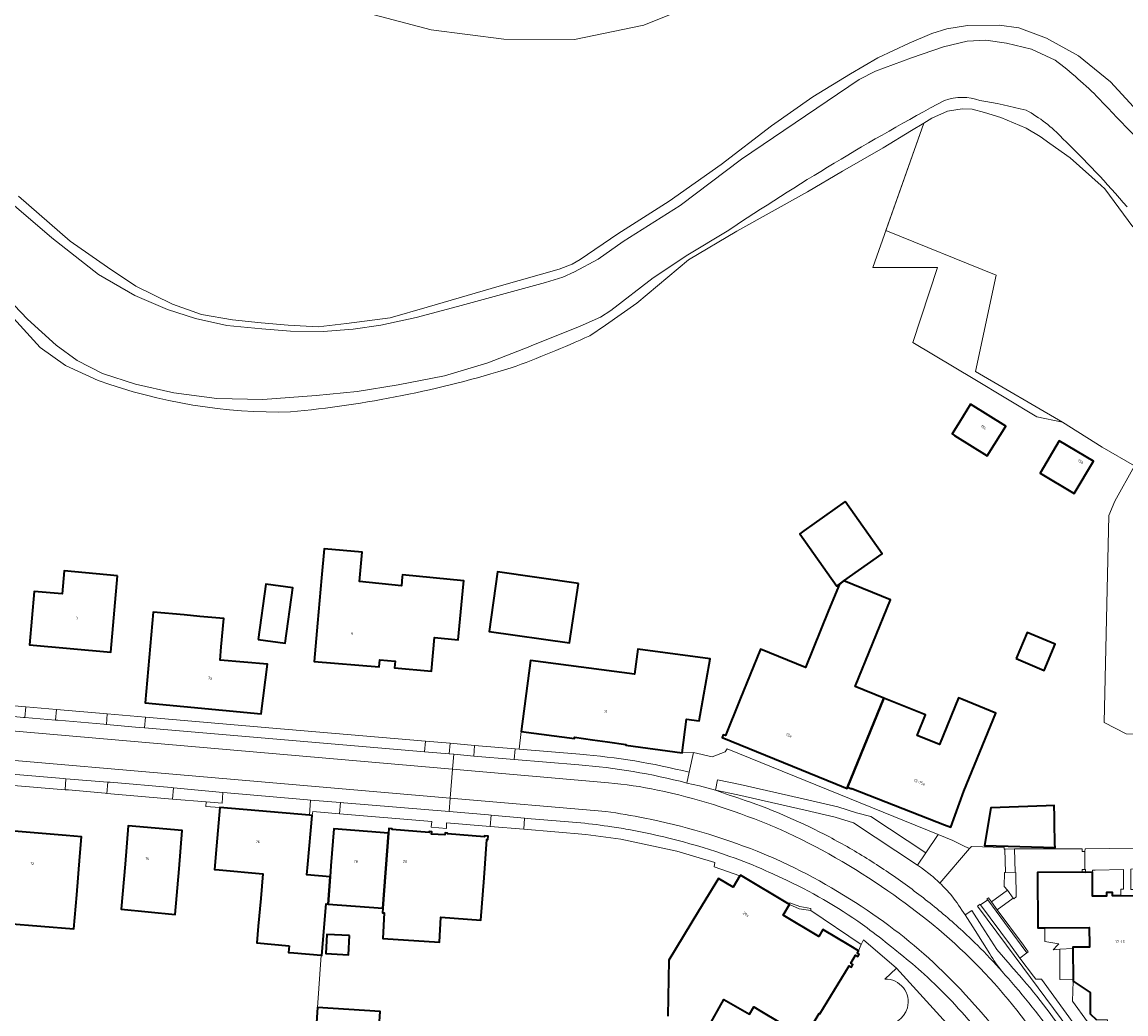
# Model space of a CAD drawing. Header units: metres. Extents: x 201541 to 204988, y 387833 to 394342.
# Tile 179 of 214: x 203431 to 203574, y 391991 to 392120. Entities that reach past the tile are written whole.
import ezdxf
from ezdxf.enums import TextEntityAlignment as Align

# ---------------------------------------------------------------- set-up
doc = ezdxf.new("R2010")
doc.units = ezdxf.units.M
for name, color, linetype, lineweight in [('B-WE-GR-BEPLANTING_CULTUUR_BODEMBEDEKKER-GV', 90, 'Continuous', 18), ('B-WE-GR-GRAS-GV', 60, 'Continuous', 13), ('B-WE-GR-GROENVOORZIENING-GV', 80, 'Continuous', 18), ('B-WE-IE-TERREINAFSCHEIDING_KUNSTMATIG_HEKWERK-G', 20, 'IE-TERREINAFSCHEIDING-KUNSTMATIG', 18), ('B-WE-IE-TERREINAFSCHEIDING_KUNSTMATIG_MUUR-G', 90, 'IE-TERREINAFSCHEIDING-KUNSTMATIG-DICHT', 18), ('B-WE-IE-TERREINAFSCHEIDING_KUNSTMATIG_MUUR-GV', 90, 'Continuous', 18), ('B-WE-OG-BEBOUWING-GV', 7, 'Continuous', 35), ('B-WE-OG-BEBOUWING-T18', 10, 'Continuous', 18), ('B-WE-OG-TERREIN_ERF-GV', 7, 'Continuous', 18), ('B-WE-OG-WATER-GV', 130, 'Continuous', 18), ('B-WE-OG-WATER_SLOOT-GV', 120, 'Continuous', 18), ('B-WE-VH-VERHARDING_ASFALT-GV', 252, 'Continuous', 18), ('B-WE-VH-VERHARDING_BETONSTRAATSTEEN-GV', 252, 'Continuous', 18), ('B-WE-VH-VERHARDING_OPEN-GV', 252, 'Continuous', 18), ('B-WE-VH-VERHARDING_STRAATBAKSTEEN-GV', 252, 'Continuous', 18), ('B-WE-VH-VERHARDING_TEGEL-GV', 252, 'Continuous', 18)]:
    doc.layers.add(name, color=color, linetype=linetype, lineweight=lineweight)
doc.styles.add('NLCS-ISO-M200-T18', font='NLCS-ISO.ttf', dxfattribs={"height": 0.36})
doc.linetypes.add('IE-TERREINAFSCHEIDING-KUNSTMATIG', pattern='A,4,[82,NLCS.SHX,S=0.75,R=90,X=0,Y=0],4,-2', length=10)
doc.linetypes.add('IE-TERREINAFSCHEIDING-KUNSTMATIG-DICHT', pattern='A,8,-1,[82,NLCS.SHX,S=0.75,R=90,X=0,Y=0],-1', length=10)

msp = doc.modelspace()

# ---------------------------------------------------------------- linework, layer by layer
at = {"layer": 'B-WE-GR-BEPLANTING_CULTUUR_BODEMBEDEKKER-GV'}
msp.add_lwpolyline([(203551.245, 391985.739), (203550.092, 391982.497), (203550.062, 391982.299), (203550.112, 391982.106), (203550.232, 391981.946), (203550.419, 391981.835), (203552.316, 391980.718), (203552.338, 391980.698), (203554.421, 391982.741), (203554.433, 391983.91), (203553.196, 391986.306), (203552.82, 391987.959), (203544.585, 391997.027), (203543.076, 391995.607)], dxfattribs=at)
for points in [[(203543.076, 391995.607, -0.5015456), (203545.993, 391991.871)], [(203545.993, 391991.871, -0.3942563), (203542.558, 391989.752)]]:
    msp.add_lwpolyline(points, format="xyb", dxfattribs=at)
at = {"layer": 'B-WE-GR-GRAS-GV'}
msp.add_lwpolyline([(203575.335, 392093.547), (203571.687, 392098.497), (203571.237, 392098.947), (203567.201, 392102.543), (203564.533, 392104.431), (203563.297, 392105.333), (203561.455, 392106.421), (203558.15, 392107.782), (203556.027, 392108.44), (203554.445, 392108.874), (203553.137, 392108.918), (203551.23, 392108.602), (203549.178, 392107.722), (203548.126, 392107.073), (203543.203, 392093.071), (203557.558, 392087.254), (203554.848, 392074.702), (203566.193, 392068.121), (203571.356, 392064.856), (203575.563, 392062.428), (203573.011, 392057.82), (203572.216, 392055.988), (203571.614, 392029.017), (203574.465, 392027.56)], dxfattribs=at)
at = {"layer": 'B-WE-GR-GROENVOORZIENING-GV'}
for points in [[(203519.782, 392123.114), (203511.672, 392119.816), (203502.674, 392117.939), (203493.471, 392117.984), (203483.999, 392119.218), (203476.568, 392121.164)], [(203430.271, 392097.534), (203436.997, 392091.692), (203441.858, 392088.304), (203445.558, 392085.853), (203450.304, 392083.504), (203454.116, 392082.13), (203458.128, 392081.461), (203461.856, 392081.068), (203465.371, 392080.754), (203469.302, 392080.535), (203472.975, 392080.95), (203478.671, 392081.725), (203483.496, 392083.09), (203492.836, 392085.834), (203500.655, 392088.055), (203502.375, 392088.708), (203503.403, 392089.311), (203508.298, 392092.657), (203514.997, 392096.917), (203521.754, 392101.674), (203528.327, 392106.695), (203533.706, 392110.493), (203538.608, 392113.492), (203542.17, 392115.55), (203546.237, 392117.471), (203549.191, 392118.712), (203551.126, 392119.346), (203553.828, 392119.784), (203557.948, 392119.814), (203560.491, 392119.467), (203564.109, 392118.116), (203568.26, 392115.842), (203572.455, 392112.425), (203576.415, 392108.111)]]:
    msp.add_lwpolyline(points, dxfattribs=at)
for points in [[(203562.411, 391995.969), (203560.64, 391998.329), (203559.41, 392000), (203555.531, 392005.271), (203555.48, 392005.354), (203555.117, 392005.093), (203558.903, 392000), (203562.005, 391995.828), (203571.002, 391983.692), (203572.86, 391983.705), (203572.825, 391983.9), (203572.829, 391985.096), (203572.83, 391985.174), (203572.444, 391985.212), (203571.148, 391985.02), (203563.451, 391995.6), (203562.713, 391995.608)], [(203572.735, 391988.354), (203572.061, 391988.35), (203572.05, 391990.305), (203570.599, 391990.319), (203569.794, 391991.088), (203569.778, 391993.857), (203567.582, 391995.353), (203567.5, 391992.727), (203571.419, 391987.36), (203572.673, 391987.582)]]:
    msp.add_lwpolyline(points, close=True, dxfattribs=at)
at = {"layer": 'B-WE-IE-TERREINAFSCHEIDING_KUNSTMATIG_HEKWERK-G'}
for points in [[(203554.77, 392073.658), (203546.718, 392078.51), (203549.933, 392088.28), (203541.516, 392088.274), (203548.126, 392107.073)], [(203554.77, 392073.658), (203562.828, 392068.802)], [(203571.356, 392064.856), (203566.193, 392068.121), (203562.828, 392068.802)], [(203573.011, 392057.82), (203575.563, 392062.428), (203571.356, 392064.856)], [(203592.705, 392026.741), (203574.465, 392027.56), (203571.614, 392029.017), (203572.216, 392055.988)]]:
    msp.add_lwpolyline(points, dxfattribs=at)
at = {"layer": 'B-WE-IE-TERREINAFSCHEIDING_KUNSTMATIG_MUUR-G'}
for points in [[(203554.069, 392012.612), (203554.335, 392012.848), (203558.586, 392012.727), (203558.584, 392012.512), (203558.691, 392012.526)], [(203569.115, 392012.206), (203569.162, 392012.556), (203594.602, 392012.909)], [(203558.691, 392012.526), (203559.923, 392012.571)], [(203559.923, 392012.571), (203568.346, 392012.55)], [(203568.346, 392012.55), (203568.747, 392012.55), (203568.753, 392012.205), (203569.115, 392012.206)], [(203569.096, 392009.855), (203568.742, 392009.853), (203568.752, 392009.509)], [(203569.194, 392009.503), (203569.167, 392009.855), (203569.096, 392009.855)], [(203558.782, 392009.466), (203558.637, 392009.471), (203558.605, 392007.679), (203559.029, 392007.166)], [(203560.049, 392009.515), (203558.782, 392009.466)], [(203559.749, 392006.131), (203559.85, 392006.065), (203560.155, 392006.331), (203560.125, 392009.476)], [(203560.125, 392009.476), (203560.049, 392009.515)], [(203559.029, 392007.166), (203559.749, 392006.131)], [(203556.958, 392005.645), (203556.546, 392006.177), (203556.353, 392006.023), (203556.449, 392005.904)], [(203556.449, 392005.904), (203560.827, 392000)], [(203557.692, 392004.634), (203556.958, 392005.645)], [(203558.903, 392000), (203555.117, 392005.093), (203555.48, 392005.354), (203555.531, 392005.271)], [(203555.531, 392005.271), (203559.41, 392000)], [(203561.119, 392000), (203557.692, 392004.634)], [(203562.005, 391995.828), (203558.903, 392000)], [(203559.41, 392000), (203560.64, 391998.329)], [(203560.827, 392000), (203561.557, 391999.016)], [(203561.557, 391999.016), (203561.742, 391999.158), (203561.119, 392000)], [(203560.64, 391998.329), (203562.411, 391995.969)], [(203572.825, 391983.9), (203572.86, 391983.705), (203571.002, 391983.692), (203562.005, 391995.828)]]:
    msp.add_lwpolyline(points, dxfattribs=at)
at = {"layer": 'B-WE-IE-TERREINAFSCHEIDING_KUNSTMATIG_MUUR-GV'}
for points in [[(203568.752, 392009.509), (203569.194, 392009.503), (203569.167, 392009.855), (203569.096, 392009.855), (203568.742, 392009.853)], [(203558.782, 392009.466), (203558.637, 392009.471), (203558.605, 392007.679), (203559.029, 392007.166), (203559.749, 392006.131), (203559.85, 392006.065), (203560.155, 392006.331), (203560.125, 392009.476), (203560.049, 392009.515)], [(203557.692, 392004.634), (203556.958, 392005.645), (203556.546, 392006.177), (203556.353, 392006.023), (203556.449, 392005.904), (203560.827, 392000), (203561.557, 391999.016), (203561.742, 391999.158), (203561.119, 392000)]]:
    msp.add_lwpolyline(points, close=True, dxfattribs=at)
at = {"layer": 'B-WE-OG-BEBOUWING-GV'}
for points in [[(203554.23, 392070.457), (203552.778, 392068.134), (203551.811, 392066.605), (203552.131, 392066.406), (203556.4, 392063.741), (203557.348, 392065.277), (203558.8, 392067.6)], [(203565.77, 392065.697), (203563.269, 392061.5), (203567.71, 392058.854), (203570.211, 392063.051)], [(203537.912, 392057.794), (203532.505, 392053.963), (203531.976, 392053.588), (203536.796, 392046.785), (203537.145, 392047.032), (203537.73, 392047.447), (203542.732, 392050.991)], [(203488.202, 392047.08), (203488.239, 392047.466), (203480.261, 392048.226), (203480.238, 392047.999), (203480.124, 392046.821), (203474.668, 392047.37), (203474.999, 392051.201), (203470.052, 392051.629), (203469.727, 392047.868), (203469.216, 392041.96), (203468.785, 392036.979), (203477.215, 392036.25), (203477.295, 392037.177), (203479.294, 392037), (203479.216, 392036.112), (203484.048, 392035.686), (203484.434, 392040.076), (203487.508, 392039.783)], [(203443.182, 392048.134), (203436.2, 392048.761), (203435.939, 392045.763), (203432.313, 392046.078), (203431.708, 392039.114), (203442.31, 392038.193)], [(203503.196, 392047.102), (203492.648, 392048.616), (203491.538, 392040.87), (203501.986, 392039.37)], [(203536.691, 392021.033), (203538.155, 392020.438), (203538.221, 392020.574), (203542.944, 392032.187), (203539.203, 392033.707), (203543.785, 392044.986), (203537.73, 392047.447), (203537.145, 392047.032), (203535.742, 392043.579), (203532.731, 392036.168), (203526.866, 392038.551), (203524.183, 392031.945), (203522.3, 392027.313), (203522.022, 392027.426), (203521.871, 392027.055)], [(203461.473, 392039.823), (203464.984, 392039.337), (203465.979, 392046.529), (203462.468, 392047.015)], [(203451.86, 392043.024), (203447.795, 392043.374), (203446.777, 392031.562), (203461.867, 392030.144), (203462.688, 392036.59), (203456.52, 392037.122), (203456.671, 392038.875), (203457.004, 392042.544), (203453.871, 392042.834)], [(203560.166, 392037.353), (203563.813, 392035.806), (203565.256, 392039.208), (203561.609, 392040.754)], [(203505.004, 392026.775), (203506.948, 392026.518), (203509.322, 392026.166), (203509.324, 392026.059), (203516.664, 392025.065), (203517.258, 392029.458), (203518.9, 392029.236), (203520.336, 392037.297), (203510.895, 392038.551), (203510.464, 392035.304), (203501.896, 392036.442), (203496.94, 392037.1), (203495.716, 392027.862), (203502.638, 392026.919), (203502.662, 392027.094)], [(203550.834, 392015.668), (203551.644, 392015.376), (203553.34, 392020.08), (203557.496, 392030.246), (203553.07, 392032.045), (203552.651, 392032.215), (203550.185, 392026.147), (203547.257, 392027.336), (203548.338, 392029.995), (203542.944, 392032.187), (203538.221, 392020.574), (203538.702, 392020.387), (203538.782, 392020.411)], [(203465.498, 391999.954), (203465.42, 391999.078), (203466.138, 391999.015), (203469.677, 391998.701), (203469.769, 391998.693), (203470.31, 392005.4), (203470.567, 392005.38), (203470.839, 392008.93), (203467.832, 392009.183), (203467.951, 392010.589), (203468.485, 392016.926), (203468.139, 392016.955), (203456.474, 392017.936), (203456.055, 392012.953), (203455.795, 392009.864), (203456.383, 392009.819), (203462.088, 392009.314), (203461.803, 392006.093), (203461.483, 392002.479), (203461.292, 392000.327)], [(203565.141, 392016.762), (203565.112, 392018.186), (203564.083, 392018.152), (203556.875, 392017.915), (203556.038, 392013.006), (203565.224, 392012.733), (203565.214, 392013.236), (203565.157, 392015.993)], [(203451.183, 392009.974), (203451.6, 392014.956), (203444.564, 392015.545), (203444.147, 392010.563), (203443.656, 392004.695), (203450.684, 392004.012)], [(203428.869, 392002.83), (203437.484, 392002.136), (203437.848, 392006.582), (203438.256, 392011.564), (203438.467, 392014.142), (203436.492, 392014.304), (203429.696, 392014.86), (203429.677, 392014.619), (203428.967, 392006.387), (203428.836, 392004.604), (203428.706, 392002.843)], [(203470.839, 392008.93), (203470.567, 392005.38), (203477.696, 392004.834), (203478.455, 392014.605), (203471.316, 392015.152), (203470.947, 392010.336)], [(203478.455, 392014.605), (203477.696, 392004.834), (203477.651, 392004.246), (203477.9, 392004.227), (203477.693, 392000.88), (203485.065, 392000.423), (203485.267, 392003.663), (203490.469, 392003.264), (203490.887, 392008.797), (203491.264, 392013.784), (203491.374, 392013.776), (203491.408, 392014.214), (203490.941, 392014.25), (203490.932, 392014.131), (203486.127, 392014.51), (203486.135, 392014.618), (203485.801, 392014.644), (203485.78, 392014.376), (203484.054, 392014.493), (203484.076, 392014.776), (203483.744, 392014.801), (203483.736, 392014.695), (203478.903, 392015.065), (203478.911, 392015.172), (203478.501, 392015.203)], [(203473.368, 392001.269), (203470.399, 392001.422), (203470.271, 391998.93), (203473.24, 391998.777)], [(203468.908, 391987.269), (203476.706, 391986.744), (203477.06, 391986.721), (203477.373, 391991.369), (203469.221, 391991.918)]]:
    msp.add_lwpolyline(points, close=True, dxfattribs=at)
for points in [[(203533.319, 391989.152), (203534.51, 391991.138), (203534.6, 391991.097), (203538.424, 391997.339), (203538.709, 391997.165), (203538.908, 391997.49), (203538.623, 391997.665), (203539.254, 391998.699), (203539.532, 391998.529), (203539.726, 391998.846), (203539.448, 391999.016), (203539.533, 391999.154), (203539.616, 391999.291), (203538.424, 392000), (203534.987, 392002.045), (203534.454, 392001.15), (203529.822, 392003.906), (203530.67, 392005.297), (203524.252, 392009.152), (203524.202, 392009.069), (203523.294, 392007.569), (203521.403, 392008.713), (203518.816, 392004.435), (203514.957, 391998.053), (203514.808, 391990.758)], [(203575.467, 392006.404), (203573.779, 392006.435), (203572.99, 392006.449), (203572.698, 392006.455), (203572.691, 392006.885), (203571.92, 392006.899), (203571.922, 392006.394), (203570.116, 392006.39), (203570.114, 392009.507), (203569.194, 392009.503), (203568.752, 392009.509), (203562.928, 392009.48), (203562.971, 392002.267), (203563.876, 392002.276), (203569.671, 392002.307), (203569.685, 392000), (203569.686, 391999.757), (203567.543, 391999.744), (203567.545, 391999.57), (203567.581, 391995.509), (203567.582, 391995.353), (203569.778, 391993.857), (203569.794, 391991.088), (203570.599, 391990.319)], [(203520.056, 391989.316), (203522.113, 391992.94), (203525.457, 391991.057), (203526.008, 391992.008), (203527.024, 391991.398), (203531.311, 391988.826)]]:
    msp.add_lwpolyline(points, dxfattribs=at)
at = {"layer": 'B-WE-OG-TERREIN_ERF-GV'}
for points in [[(203574.465, 392027.56), (203571.614, 392029.017), (203572.216, 392055.988), (203573.011, 392057.82), (203575.563, 392062.428), (203571.356, 392064.856), (203566.193, 392068.121), (203554.848, 392074.702), (203557.558, 392087.254), (203543.203, 392093.071), (203548.126, 392107.073), (203546.542, 392106.096), (203542.839, 392103.837), (203537.531, 392100.802), (203533.006, 392098.128), (203523.773, 392092.986), (203517.492, 392089.241), (203510.782, 392083.64), (203506.686, 392080.746), (203504.635, 392079.37)], [(203440.652, 392073.559), (203436.375, 392075.522), (203433.072, 392077.855), (203426.563, 392084.955), (203417.893, 392094.803), (203411.038, 392104.542), (203404.477, 392083.144)], [(203426.148, 392031.489), (203431.208, 392031.055), (203435.216, 392030.71), (203441.827, 392030.142), (203446.792, 392029.715), (203463.368, 392028.291), (203483.248, 392026.587), (203486.453, 392026.313), (203489.654, 392026.038), (203494.922, 392025.587), (203495.465, 392025.54), (203495.716, 392027.862), (203496.94, 392037.1), (203501.896, 392036.442), (203510.464, 392035.304), (203510.895, 392038.551), (203520.336, 392037.297), (203518.9, 392029.236), (203517.258, 392029.458), (203516.664, 392025.065), (203518.148, 392025.114), (203520.59, 392024.553), (203522.29, 392025.19), (203522.526, 392025.58), (203549.992, 392014.421), (203551.908, 392013.643), (203553.492, 392012.887), (203554.069, 392012.612), (203554.335, 392012.848), (203558.586, 392012.727), (203558.584, 392012.512), (203558.691, 392012.526), (203559.923, 392012.571), (203568.346, 392012.55), (203568.747, 392012.55), (203568.753, 392012.205), (203569.115, 392012.206), (203569.162, 392012.556), (203594.602, 392012.909)], [(203465.42, 391999.078), (203465.498, 391999.954), (203461.292, 392000.327), (203461.483, 392002.479), (203461.803, 392006.093), (203462.088, 392009.314), (203456.383, 392009.819), (203455.795, 392009.864), (203456.055, 392012.953), (203456.474, 392017.936), (203454.644, 392018.075), (203454.691, 392018.681), (203450.311, 392019.053), (203441.771, 392019.779), (203441.56, 392019.797), (203436.768, 392020.23), (203436.337, 392020.266), (203422.841, 392021.397)], [(203514.808, 391990.758), (203514.957, 391998.053), (203518.816, 392004.435), (203521.403, 392008.713), (203523.294, 392007.569), (203524.202, 392009.069), (203520.825, 392010.228), (203520.947, 392010.771), (203515.96, 392012.249), (203508.672, 392013.805), (203504.117, 392014.43), (203496.046, 392015.11), (203491.677, 392015.478), (203486.014, 392015.955), (203485.974, 392015.195), (203484.016, 392015.379), (203484.069, 392016.137), (203472.083, 392017.138), (203468.583, 392017.431), (203468.485, 392016.926), (203467.951, 392010.589), (203467.832, 392009.183), (203470.839, 392008.93), (203470.947, 392010.336), (203471.316, 392015.152), (203478.455, 392014.605), (203478.501, 392015.203), (203478.911, 392015.172), (203478.903, 392015.065), (203483.736, 392014.695), (203483.744, 392014.801), (203484.076, 392014.776), (203484.054, 392014.493), (203485.78, 392014.376), (203485.801, 392014.644), (203486.135, 392014.618), (203486.127, 392014.51), (203490.932, 392014.131), (203490.941, 392014.25), (203491.408, 392014.214), (203491.374, 392013.776), (203491.264, 392013.784), (203490.887, 392008.797), (203490.469, 392003.264), (203485.267, 392003.663), (203485.065, 392000.423), (203477.693, 392000.88), (203477.9, 392004.227), (203477.651, 392004.246), (203477.696, 392004.834), (203470.567, 392005.38), (203470.31, 392005.4), (203469.769, 391998.693), (203469.677, 391998.701), (203469.221, 391991.918), (203477.373, 391991.369), (203477.06, 391986.721)], [(203429.696, 392014.86), (203436.492, 392014.304), (203438.467, 392014.142), (203438.256, 392011.564), (203437.848, 392006.582), (203437.484, 392002.136), (203428.869, 392002.83)], [(203468.908, 391987.269), (203469.221, 391991.918), (203469.677, 391998.701), (203466.138, 391999.015), (203465.42, 391999.078)]]:
    msp.add_lwpolyline(points, dxfattribs=at)
for points in [[(203504.635, 392079.37, -0.0213945), (203494.415, 392075.196)], [(203494.415, 392075.196, -0.051145), (203465.696, 392069.451)], [(203465.696, 392069.451, -0.0921796), (203440.652, 392073.559)]]:
    msp.add_lwpolyline(points, format="xyb", dxfattribs=at)
for points in [[(203552.778, 392068.134), (203554.23, 392070.457), (203558.8, 392067.6), (203557.348, 392065.277), (203556.4, 392063.741), (203552.131, 392066.406), (203551.811, 392066.605)], [(203570.211, 392063.051), (203567.71, 392058.854), (203563.269, 392061.5), (203565.77, 392065.697)], [(203548.338, 392029.995), (203547.257, 392027.336), (203550.185, 392026.147), (203552.651, 392032.215), (203553.07, 392032.045), (203557.496, 392030.246), (203553.34, 392020.08), (203551.644, 392015.376), (203550.834, 392015.668), (203538.782, 392020.411), (203538.702, 392020.387), (203538.221, 392020.574), (203538.155, 392020.438), (203536.691, 392021.033), (203521.871, 392027.055), (203522.022, 392027.426), (203522.3, 392027.313), (203524.183, 392031.945), (203526.866, 392038.551), (203532.731, 392036.168), (203535.742, 392043.579), (203537.145, 392047.032), (203536.796, 392046.785), (203531.976, 392053.588), (203532.505, 392053.963), (203537.912, 392057.794), (203542.732, 392050.991), (203537.73, 392047.447), (203543.785, 392044.986), (203539.203, 392033.707), (203542.944, 392032.187)], [(203488.202, 392047.08), (203487.508, 392039.783), (203484.434, 392040.076), (203484.048, 392035.686), (203479.216, 392036.112), (203479.294, 392037), (203477.295, 392037.177), (203477.215, 392036.25), (203468.785, 392036.979), (203469.216, 392041.96), (203469.727, 392047.868), (203470.052, 392051.629), (203474.999, 392051.201), (203474.668, 392047.37), (203480.124, 392046.821), (203480.238, 392047.999), (203480.261, 392048.226), (203488.239, 392047.466)], [(203436.2, 392048.761), (203443.182, 392048.134), (203442.31, 392038.193), (203431.708, 392039.114), (203432.313, 392046.078), (203435.939, 392045.763)], [(203501.986, 392039.37), (203491.538, 392040.87), (203492.648, 392048.616), (203503.196, 392047.102)], [(203461.473, 392039.823), (203462.468, 392047.015), (203465.979, 392046.529), (203464.984, 392039.337)], [(203461.867, 392030.144), (203446.777, 392031.562), (203447.795, 392043.374), (203451.86, 392043.024), (203453.871, 392042.834), (203457.004, 392042.544), (203456.671, 392038.875), (203456.52, 392037.122), (203462.688, 392036.59)], [(203560.166, 392037.353), (203561.609, 392040.754), (203565.256, 392039.208), (203563.813, 392035.806)], [(203564.083, 392018.152), (203565.112, 392018.186), (203565.141, 392016.762), (203565.157, 392015.993), (203565.214, 392013.236), (203565.224, 392012.733), (203556.038, 392013.006), (203556.875, 392017.915)], [(203450.684, 392004.012), (203443.656, 392004.695), (203444.147, 392010.563), (203444.564, 392015.545), (203451.6, 392014.956), (203451.183, 392009.974)], [(203470.399, 392001.422), (203473.368, 392001.269), (203473.24, 391998.777), (203470.271, 391998.93)]]:
    msp.add_lwpolyline(points, close=True, dxfattribs=at)
at = {"layer": 'B-WE-OG-WATER-GV'}
for points in [[(203565.243, 392115.266), (203562.15, 392116.686), (203558.9, 392117.471), (203556.208, 392117.856), (203553.79, 392117.715), (203550.711, 392117), (203546.519, 392115.548), (203541.837, 392113.839), (203539.728, 392112.758), (203524.388, 392102.384), (203516.399, 392096.33), (203509.006, 392091.636), (203505.76, 392089.35), (203502.665, 392087.706), (203501.141, 392087.011), (203498.902, 392086.328), (203487.408, 392083.188), (203482.034, 392081.731), (203477.44, 392080.761), (203473.822, 392080.248), (203469.936, 392079.946), (203465.663, 392079.97), (203461.941, 392080.278), (203457.382, 392080.697), (203453.309, 392081.618), (203449.68, 392082.787), (203445.422, 392084.627), (203440.691, 392087.368), (203434.624, 392092.13), (203428.483, 392097.375)], [(203426.222, 392086.976), (203431.454, 392081.514), (203435.179, 392078.152), (203437.925, 392076.15), (203441.198, 392074.465), (203445.502, 392073.086), (203450.502, 392071.949), (203456.085, 392071.194), (203462.082, 392071.086), (203469.023, 392071.584), (203474.374, 392072.106), (203479.697, 392072.979), (203485.729, 392074.172), (203491.383, 392075.841), (203496.826, 392077.992), (203497.007, 392078.048), (203503.417, 392080.626), (203506.033, 392081.796), (203507.409, 392082.661), (203512.906, 392086.907), (203517.396, 392089.892), (203522.548, 392093.003)]]:
    msp.add_lwpolyline(points, dxfattribs=at)
for points in [[(203570.977, 392110.246, 0.0320198), (203565.243, 392115.266)], [(203550.826, 392110.025, -0.1655115), (203555.442, 392110.025)], [(203522.548, 392093.003, -0.0237767), (203550.826, 392110.025)], [(203555.442, 392110.025, -0.0195662), (203561.442, 392108.755)], [(203580.646, 392100.844, -0.0329807), (203570.977, 392110.246)], [(203561.442, 392108.755, -0.0803418), (203566.201, 392105.08)], [(203566.201, 392105.08, -0.0224468), (203574.61, 392096.152)]]:
    msp.add_lwpolyline(points, format="xyb", dxfattribs=at)
at = {"layer": 'B-WE-OG-WATER_SLOOT-GV'}
for points in [[(203476.568, 392121.164), (203483.999, 392119.218), (203493.471, 392117.984), (203502.674, 392117.939), (203511.672, 392119.816), (203519.782, 392123.114)], [(203576.415, 392108.111), (203572.455, 392112.425), (203568.26, 392115.842), (203564.109, 392118.116), (203560.491, 392119.467), (203557.948, 392119.814), (203553.828, 392119.784), (203551.126, 392119.346), (203549.191, 392118.712), (203546.237, 392117.471), (203542.17, 392115.55), (203538.608, 392113.492), (203533.706, 392110.493), (203528.327, 392106.695), (203521.754, 392101.674), (203514.997, 392096.917), (203508.298, 392092.657), (203503.403, 392089.311), (203502.375, 392088.708), (203500.655, 392088.055), (203492.836, 392085.834), (203483.496, 392083.09), (203478.671, 392081.725), (203472.975, 392080.95), (203469.302, 392080.535), (203465.371, 392080.754), (203461.856, 392081.068), (203458.128, 392081.461), (203454.116, 392082.13), (203450.304, 392083.504), (203445.558, 392085.853), (203441.858, 392088.304), (203436.997, 392091.692), (203430.271, 392097.534)], [(203428.483, 392097.375), (203434.624, 392092.13), (203440.691, 392087.368), (203445.422, 392084.627), (203449.68, 392082.787), (203453.309, 392081.618), (203457.382, 392080.697), (203461.941, 392080.278), (203465.663, 392079.97), (203469.936, 392079.946), (203473.822, 392080.248), (203477.44, 392080.761), (203482.034, 392081.731), (203487.408, 392083.188), (203498.902, 392086.328), (203501.141, 392087.011), (203502.665, 392087.706), (203505.76, 392089.35), (203509.006, 392091.636), (203516.399, 392096.33), (203524.388, 392102.384), (203539.728, 392112.758), (203541.837, 392113.839), (203546.519, 392115.548), (203550.711, 392117), (203553.79, 392117.715), (203556.208, 392117.856), (203558.9, 392117.471), (203562.15, 392116.686), (203565.243, 392115.266)], [(203504.635, 392079.37), (203506.686, 392080.746), (203510.782, 392083.64), (203517.492, 392089.241), (203523.773, 392092.986), (203533.006, 392098.128), (203537.531, 392100.802), (203542.839, 392103.837), (203546.542, 392106.096), (203548.126, 392107.073), (203549.178, 392107.722), (203551.23, 392108.602), (203553.137, 392108.918), (203554.445, 392108.874), (203556.027, 392108.44), (203558.15, 392107.782), (203561.455, 392106.421), (203563.297, 392105.333), (203564.533, 392104.431), (203567.201, 392102.543), (203571.237, 392098.947), (203571.687, 392098.497), (203575.335, 392093.547)], [(203522.548, 392093.003), (203517.396, 392089.892), (203512.906, 392086.907), (203507.409, 392082.661), (203506.033, 392081.796), (203503.417, 392080.626), (203497.007, 392078.048), (203496.826, 392077.992), (203491.383, 392075.841), (203485.729, 392074.172), (203479.697, 392072.979), (203474.374, 392072.106), (203469.023, 392071.584), (203462.082, 392071.086), (203456.085, 392071.194), (203450.502, 392071.949), (203445.502, 392073.086), (203441.198, 392074.465), (203437.925, 392076.15), (203435.179, 392078.152), (203431.454, 392081.514), (203426.222, 392086.976)], [(203426.563, 392084.955), (203433.072, 392077.855), (203436.375, 392075.522), (203440.652, 392073.559)]]:
    msp.add_lwpolyline(points, dxfattribs=at)
for points in [[(203565.243, 392115.266, -0.0320198), (203570.977, 392110.246)], [(203555.442, 392110.025, 0.1655115), (203550.826, 392110.025)], [(203550.826, 392110.025, 0.0237767), (203522.548, 392093.003)], [(203561.442, 392108.755, 0.0195662), (203555.442, 392110.025)], [(203570.977, 392110.246, 0.0329807), (203580.646, 392100.844)], [(203566.201, 392105.08, 0.0803418), (203561.442, 392108.755)], [(203574.61, 392096.152, 0.0224468), (203566.201, 392105.08)], [(203494.415, 392075.196, 0.0213945), (203504.635, 392079.37)], [(203465.696, 392069.451, 0.051145), (203494.415, 392075.196)], [(203440.652, 392073.559, 0.0921796), (203465.696, 392069.451)]]:
    msp.add_lwpolyline(points, format="xyb", dxfattribs=at)
at = {"layer": 'B-WE-VH-VERHARDING_ASFALT-GV'}
for points in [[(203392.493, 392032.991), (203392.372, 392031.15), (203486.781, 392022.928), (203486.942, 392024.876), (203486.334, 392024.931), (203483.126, 392025.198), (203446.672, 392028.323), (203445.977, 392028.383), (203441.709, 392028.774), (203441.403, 392028.802), (203435.41, 392029.311), (203435.272, 392029.322), (203435.098, 392029.336), (203431.088, 392029.667), (203430.919, 392029.681), (203426.458, 392030.081), (203426.03, 392030.118), (203419.245, 392030.699), (203418.958, 392030.724), (203405.122, 392031.931), (203399.234, 392032.428), (203398.994, 392032.448), (203398.493, 392032.449)], [(203486.472, 392019.169), (203486.781, 392022.928), (203392.372, 392031.15), (203392.231, 392028.973), (203392.117, 392027.335)]]:
    msp.add_lwpolyline(points, close=True, dxfattribs=at)
for points in [[(203423.156, 392022.828), (203436.119, 392021.715), (203436.456, 392021.688), (203441.896, 392021.248), (203442.197, 392021.224), (203450.142, 392020.535), (203450.434, 392020.508), (203456.885, 392019.913), (203457.43, 392019.863), (203467.887, 392018.959), (203468.308, 392018.923), (203472.208, 392018.587), (203472.605, 392018.553), (203472.622, 392018.551), (203486.328, 392017.422), (203486.472, 392019.169), (203392.117, 392027.335)], [(203489.534, 392024.64), (203486.942, 392024.876), (203486.781, 392022.928), (203507.106, 392021.158)], [(203503.22, 392023.488), (203494.805, 392024.196), (203489.534, 392024.64)], [(203507.106, 392021.158), (203486.781, 392022.928), (203486.472, 392019.169), (203506.757, 392017.414)], [(203521.001, 392020.187), (203518.941, 392020.755), (203517.272, 392021.135)], [(203506.757, 392017.414), (203486.472, 392019.169), (203486.328, 392017.422), (203491.479, 392016.998), (203491.802, 392016.967), (203496.168, 392016.554), (203496.489, 392016.524), (203503.486, 392015.934)], [(203528.043, 392009.501), (203528.178, 392009.439)], [(203540.756, 392002.291), (203541.119, 392001.958)], [(203544.343, 391999.476), (203545.113, 391998.838)], [(203551.823, 391995.388), (203552.336, 391994.864)], [(203552.336, 391994.864), (203551.823, 391995.388)]]:
    msp.add_lwpolyline(points, dxfattribs=at)
for points in [[(203517.272, 392021.135, 0.0444446), (203503.22, 392023.488)], [(203507.106, 392021.158, -0.0288992), (203513.473, 392020.224)], [(203513.473, 392020.224, 0.0288992), (203507.106, 392021.158)], [(203513.473, 392020.224, -0.0453188), (203527.82, 392015.758)], [(203527.82, 392015.758, 0.0453188), (203513.473, 392020.224)], [(203524.878, 392018.877, -0.0040951), (203521.001, 392020.187)], [(203535.841, 392014.109, 0.0384753), (203524.878, 392018.877)], [(203506.757, 392017.414, -0.0152063), (203511.811, 392016.567)], [(203511.811, 392016.567, 0.0152063), (203506.757, 392017.414)], [(203503.486, 392015.934, -0.0228426), (203507.514, 392015.412)], [(203511.811, 392016.567, -0.0457935), (203526.443, 392012.247)], [(203526.443, 392012.247, 0.0457935), (203511.811, 392016.567)], [(203527.82, 392015.758, -0.0079904), (203529.472, 392015.067)], [(203529.472, 392015.067, 0.0079904), (203527.82, 392015.758)], [(203507.514, 392015.412, -0.0237529), (203509.955, 392015.028)], [(203509.955, 392015.028, -0.041265), (203523.578, 392011.334)], [(203529.472, 392015.067, -0.0475688), (203543.456, 392007.086)], [(203543.456, 392007.086, 0.0475688), (203529.472, 392015.067)], [(203541.029, 392011.119, 0.0185603), (203535.841, 392014.109)], [(203523.578, 392011.334, -0.0203526), (203528.043, 392009.501)], [(203526.443, 392012.247, -0.0103836), (203528.833, 392011.242)], [(203528.833, 392011.242, 0.0103836), (203526.443, 392012.247)], [(203528.833, 392011.242, -0.0455805), (203541.506, 392004.054)], [(203541.506, 392004.054, 0.0455805), (203528.833, 392011.242)], [(203546.008, 392007.734, 0.0186573), (203541.029, 392011.119)], [(203528.178, 392009.439, -0.007385), (203530.435, 392008.394)], [(203530.435, 392008.394, -0.0440828), (203540.756, 392002.291)], [(203543.456, 392007.086, -0.0481963), (203554.826, 391997.666)], [(203554.826, 391997.666, 0.0481963), (203543.456, 392007.086)], [(203550.671, 392004.073, 0.0170435), (203546.008, 392007.734)], [(203541.506, 392004.054, -0.0489304), (203551.823, 391995.388)], [(203551.823, 391995.388, 0.0489304), (203541.506, 392004.054)], [(203555.104, 392000.012, 0.0190769), (203550.671, 392004.073)], [(203541.119, 392001.958, -0.0147455), (203544.343, 391999.476)], [(203558.326, 391996.6, 0.0159738), (203555.104, 392000.012)], [(203545.113, 391998.838, -0.0224091), (203548.183, 391996.239)], [(203554.826, 391997.666, -0.0500867), (203563.992, 391986.375)], [(203563.992, 391986.375, 0.0500867), (203554.826, 391997.666)], [(203548.183, 391996.239, -0.0358799), (203555.093, 391988.935)], [(203559.14, 391995.665, -0.01662), (203558.326, 391996.6)], [(203565.899, 391986.95, 0.0341158), (203559.14, 391995.665)], [(203552.336, 391994.864, -0.0446268), (203561.106, 391984.052)], [(203561.106, 391984.052, 0.0446268), (203552.336, 391994.864)]]:
    msp.add_lwpolyline(points, format="xyb", dxfattribs=at)
at = {"layer": 'B-WE-VH-VERHARDING_BETONSTRAATSTEEN-GV'}
for points in [[(203506.948, 392026.518), (203505.004, 392026.775), (203502.662, 392027.094), (203502.638, 392026.919), (203495.716, 392027.862), (203495.465, 392025.54), (203503.337, 392024.883)], [(203517.579, 392022.531), (203518.148, 392025.114), (203516.664, 392025.065), (203509.324, 392026.059), (203509.322, 392026.166), (203506.948, 392026.518)], [(203549.18, 392009.067), (203547.839, 392010.09), (203547.307, 392010.445), (203538.981, 392015.934), (203536.573, 392016.672), (203532.684, 392017.579), (203523.936, 392019.586), (203521.001, 392020.187)], [(203556.739, 391998.884), (203554.813, 392001.914), (203553.51, 392003.964)]]:
    msp.add_lwpolyline(points, dxfattribs=at)
for points in [[(203503.337, 392024.883, -0.0424126), (203517.579, 392022.531)], [(203521.001, 392020.187, 0.0040951), (203524.878, 392018.877)], [(203524.878, 392018.877, -0.0384753), (203535.841, 392014.109)], [(203535.841, 392014.109, -0.0185603), (203541.029, 392011.119)], [(203541.029, 392011.119, -0.0186573), (203546.008, 392007.734)], [(203550.225, 392008.1, 0.0129031), (203549.18, 392009.067)], [(203546.008, 392007.734, -0.0170435), (203550.671, 392004.073)], [(203551.792, 392006.446, 0.0196769), (203550.225, 392008.1)], [(203553.51, 392003.964, 0.0176416), (203551.792, 392006.446)], [(203550.671, 392004.073, -0.0190769), (203555.104, 392000.012)], [(203555.104, 392000.012, -0.0159738), (203558.326, 391996.6)], [(203558.326, 391996.6, -0.0379986), (203556.739, 391998.884)]]:
    msp.add_lwpolyline(points, format="xyb", dxfattribs=at)
at = {"layer": 'B-WE-VH-VERHARDING_OPEN-GV'}
for points in [[(203426.458, 392030.081), (203430.919, 392029.681), (203431.088, 392029.667), (203431.208, 392031.055), (203426.148, 392031.489), (203426.03, 392030.118)], [(203435.098, 392029.336), (203435.216, 392030.71), (203431.208, 392031.055), (203431.088, 392029.667)], [(203435.272, 392029.322), (203435.41, 392029.311), (203441.403, 392028.802), (203441.709, 392028.774), (203441.827, 392030.142), (203435.216, 392030.71), (203435.098, 392029.336)], [(203441.827, 392030.142), (203441.709, 392028.774), (203445.977, 392028.383), (203446.672, 392028.323), (203446.792, 392029.715)], [(203436.119, 392021.715), (203423.156, 392022.828), (203422.966, 392022.844), (203422.841, 392021.397), (203436.337, 392020.266), (203436.456, 392021.688)], [(203441.896, 392021.248), (203436.456, 392021.688), (203436.337, 392020.266), (203436.768, 392020.23), (203441.56, 392019.797), (203441.771, 392019.779)], [(203456.885, 392019.913), (203450.434, 392020.508), (203450.311, 392019.053), (203454.691, 392018.681), (203456.767, 392018.506)], [(203467.887, 392018.959), (203457.43, 392019.863), (203456.885, 392019.913), (203456.767, 392018.506), (203454.691, 392018.681), (203454.644, 392018.075), (203456.474, 392017.936), (203468.139, 392016.955), (203468.308, 392018.923)], [(203468.308, 392018.923), (203468.139, 392016.955), (203468.485, 392016.926), (203468.583, 392017.431), (203472.083, 392017.138), (203472.208, 392018.587)], [(203491.479, 392016.998), (203486.328, 392017.422), (203472.622, 392018.551), (203472.605, 392018.553), (203472.208, 392018.587), (203472.083, 392017.138), (203484.069, 392016.137), (203484.016, 392015.379), (203485.974, 392015.195), (203486.014, 392015.955), (203491.677, 392015.478), (203491.802, 392016.967)], [(203496.168, 392016.554), (203491.802, 392016.967), (203491.677, 392015.478), (203496.046, 392015.11)], [(203570.114, 392009.507), (203570.113, 392009.8), (203570.435, 392009.806), (203574.123, 392009.875), (203574.145, 392007.304), (203573.779, 392007.296), (203573.779, 392006.435), (203575.467, 392006.404), (203575.467, 392007.263), (203575.074, 392007.267), (203575.084, 392009.901), (203594.185, 392010.18), (203594.623, 392010.146), (203594.856, 392012.476), (203594.559, 392012.515), (203594.602, 392012.909), (203569.162, 392012.556), (203569.115, 392012.206), (203569.098, 392011.562), (203569.096, 392009.855), (203569.167, 392009.855), (203569.194, 392009.503)], [(203559.923, 392012.571), (203558.691, 392012.526), (203558.782, 392009.466), (203560.049, 392009.515)], [(203573.779, 392006.435), (203573.779, 392007.296), (203574.145, 392007.304), (203574.123, 392009.875), (203570.435, 392009.806), (203570.113, 392009.8), (203570.114, 392009.507), (203570.116, 392006.39), (203571.922, 392006.394), (203571.92, 392006.899), (203572.691, 392006.885), (203572.698, 392006.455), (203572.99, 392006.449)], [(203556.958, 392005.645), (203557.692, 392004.634), (203559.749, 392006.131), (203559.029, 392007.166)], [(203530.67, 392005.297), (203531.924, 392004.755), (203533.421, 392004.54), (203533.439, 392004.778), (203531.987, 392005.04), (203530.693, 392005.515)], [(203559.41, 392000), (203560.64, 391998.329), (203561.557, 391999.016), (203560.827, 392000), (203556.449, 392005.904), (203555.531, 392005.271)], [(203539.995, 392000.116), (203533.421, 392004.54), (203531.924, 392004.755), (203530.67, 392005.297), (203529.822, 392003.906), (203534.454, 392001.15), (203534.987, 392002.045), (203538.424, 392000), (203539.616, 391999.291)], [(203563.876, 392002.276), (203563.898, 392000.477), (203565.72, 392000.186), (203565.537, 392000), (203564.972, 391999.424), (203565.839, 391999.515), (203567.545, 391999.57), (203567.543, 391999.744), (203569.686, 391999.757), (203569.685, 392000), (203569.671, 392002.307)], [(203567.581, 391995.509), (203567.545, 391999.57), (203565.839, 391999.515), (203565.848, 391995.559)]]:
    msp.add_lwpolyline(points, close=True, dxfattribs=at)
for points in [[(203554.069, 392012.612), (203553.492, 392012.887), (203551.908, 392013.643), (203549.992, 392014.421), (203548.391, 392012.051), (203547.307, 392010.445), (203547.839, 392010.09), (203549.18, 392009.067)], [(203550.225, 392008.1), (203554.069, 392012.612)], [(203571.419, 391987.36), (203567.5, 391992.727), (203567.582, 391995.353), (203567.581, 391995.509), (203565.848, 391995.559), (203565.839, 391999.515), (203564.972, 391999.424), (203565.537, 392000), (203565.72, 392000.186), (203563.898, 392000.477), (203563.876, 392002.276), (203562.971, 392002.267), (203562.928, 392009.48), (203568.752, 392009.509), (203568.742, 392009.853), (203569.096, 392009.855), (203569.098, 392011.562), (203569.115, 392012.206), (203568.753, 392012.205), (203568.747, 392012.55), (203568.346, 392012.55), (203559.923, 392012.571), (203560.049, 392009.515), (203560.125, 392009.476), (203560.155, 392006.331), (203559.85, 392006.065), (203559.749, 392006.131), (203557.692, 392004.634), (203561.119, 392000), (203561.742, 391999.158), (203561.557, 391999.016), (203560.64, 391998.329), (203562.411, 391995.969), (203562.713, 391995.608), (203563.451, 391995.6), (203571.148, 391985.02)], [(203543.076, 391995.607), (203544.585, 391997.027), (203540.275, 392000.726), (203539.995, 392000.116), (203539.616, 391999.291), (203539.533, 391999.154), (203539.448, 391999.016)], [(203539.448, 391999.016), (203539.726, 391998.846), (203539.532, 391998.529), (203539.254, 391998.699), (203538.623, 391997.665), (203538.908, 391997.49), (203538.709, 391997.165), (203538.424, 391997.339), (203534.6, 391991.097), (203534.51, 391991.138), (203533.319, 391989.152)], [(203531.311, 391988.826), (203527.024, 391991.398), (203526.008, 391992.008), (203525.457, 391991.057), (203522.113, 391992.94), (203520.056, 391989.316)]]:
    msp.add_lwpolyline(points, dxfattribs=at)
for points in [[(203549.18, 392009.067, -0.0129031), (203550.225, 392008.1)], [(203545.993, 391991.871, 0.5015456), (203543.076, 391995.607)], [(203542.558, 391989.752, 0.3942563), (203545.993, 391991.871)]]:
    msp.add_lwpolyline(points, format="xyb", dxfattribs=at)
at = {"layer": 'B-WE-VH-VERHARDING_STRAATBAKSTEEN-GV'}
for points in [[(203483.248, 392026.587), (203483.126, 392025.198), (203486.334, 392024.931), (203486.453, 392026.313)], [(203489.654, 392026.038), (203489.534, 392024.64), (203494.805, 392024.196), (203494.922, 392025.587)], [(203549.992, 392014.421), (203522.526, 392025.58), (203522.29, 392025.19), (203520.59, 392024.553), (203518.148, 392025.114), (203517.579, 392022.531), (203517.272, 392021.135), (203518.941, 392020.755), (203521.001, 392020.187), (203521.282, 392021.559), (203524.233, 392020.954), (203532.997, 392018.944), (203536.938, 392018.025), (203539.391, 392017.273), (203541.233, 392016.77), (203548.391, 392012.051)]]:
    msp.add_lwpolyline(points, close=True, dxfattribs=at)
for points in [[(203571.002, 391983.692), (203562.005, 391995.828), (203558.903, 392000), (203555.117, 392005.093), (203555.48, 392005.354), (203555.531, 392005.271), (203556.449, 392005.904), (203556.353, 392006.023), (203556.546, 392006.177), (203556.958, 392005.645), (203559.029, 392007.166), (203558.605, 392007.679), (203558.637, 392009.471), (203558.782, 392009.466), (203558.691, 392012.526), (203558.584, 392012.512), (203558.586, 392012.727), (203554.335, 392012.848), (203554.069, 392012.612), (203550.225, 392008.1)], [(203553.51, 392003.964), (203554.396, 392004.527), (203555.699, 392002.477), (203557.625, 391999.447), (203559.373, 391997.452)]]:
    msp.add_lwpolyline(points, dxfattribs=at)
for points in [[(203550.225, 392008.1, -0.0196769), (203551.792, 392006.446)], [(203551.792, 392006.446, -0.0176416), (203553.51, 392003.964)], [(203559.373, 391997.452, 0.0172655), (203560.128, 391996.585)], [(203560.128, 391996.585, -0.0342326), (203567.02, 391987.703)]]:
    msp.add_lwpolyline(points, format="xyb", dxfattribs=at)
at = {"layer": 'B-WE-VH-VERHARDING_TEGEL-GV'}
for points in [[(203483.126, 392025.198), (203483.248, 392026.587), (203463.368, 392028.291), (203446.792, 392029.715), (203446.672, 392028.323)], [(203486.942, 392024.876), (203489.534, 392024.64), (203489.654, 392026.038), (203486.453, 392026.313), (203486.334, 392024.931)], [(203450.142, 392020.535), (203442.197, 392021.224), (203441.896, 392021.248), (203441.771, 392019.779), (203450.311, 392019.053), (203450.434, 392020.508)], [(203538.981, 392015.934), (203547.307, 392010.445), (203548.391, 392012.051), (203541.233, 392016.77), (203539.391, 392017.273), (203536.938, 392018.025), (203532.997, 392018.944), (203524.233, 392020.954), (203521.282, 392021.559), (203521.001, 392020.187), (203523.936, 392019.586), (203532.684, 392017.579), (203536.573, 392016.672)]]:
    msp.add_lwpolyline(points, close=True, dxfattribs=at)
for points in [[(203503.337, 392024.883), (203495.465, 392025.54), (203494.922, 392025.587), (203494.805, 392024.196), (203503.22, 392023.488)], [(203517.272, 392021.135), (203517.579, 392022.531)], [(203503.486, 392015.934), (203496.489, 392016.524), (203496.168, 392016.554), (203496.046, 392015.11), (203504.117, 392014.43), (203508.672, 392013.805), (203515.96, 392012.249), (203520.947, 392010.771), (203520.825, 392010.228), (203524.202, 392009.069), (203524.252, 392009.152), (203530.67, 392005.297), (203530.693, 392005.515), (203531.987, 392005.04), (203533.439, 392004.778), (203533.421, 392004.54), (203539.995, 392000.116), (203540.275, 392000.726), (203544.585, 391997.027), (203552.82, 391987.959)], [(203528.178, 392009.439), (203528.043, 392009.501)], [(203559.373, 391997.452), (203557.625, 391999.447), (203555.699, 392002.477), (203554.396, 392004.527), (203553.51, 392003.964), (203554.813, 392001.914), (203556.739, 391998.884)], [(203541.119, 392001.958), (203540.756, 392002.291)], [(203545.113, 391998.838), (203544.343, 391999.476)]]:
    msp.add_lwpolyline(points, dxfattribs=at)
for points in [[(203517.579, 392022.531, 0.0424126), (203503.337, 392024.883)], [(203503.22, 392023.488, -0.0444446), (203517.272, 392021.135)], [(203507.514, 392015.412, 0.0228426), (203503.486, 392015.934)], [(203509.955, 392015.028, 0.0237529), (203507.514, 392015.412)], [(203523.578, 392011.334, 0.041265), (203509.955, 392015.028)], [(203528.043, 392009.501, 0.0203526), (203523.578, 392011.334)], [(203530.435, 392008.394, 0.007385), (203528.178, 392009.439)], [(203540.756, 392002.291, 0.0440828), (203530.435, 392008.394)], [(203544.343, 391999.476, 0.0147455), (203541.119, 392001.958)], [(203548.183, 391996.239, 0.0224091), (203545.113, 391998.838)], [(203556.739, 391998.884, 0.0379986), (203558.326, 391996.6)], [(203560.128, 391996.585, -0.0172655), (203559.373, 391997.452)], [(203555.093, 391988.935, 0.0358799), (203548.183, 391996.239)], [(203558.326, 391996.6, 0.01662), (203559.14, 391995.665)], [(203559.14, 391995.665, -0.0341158), (203565.899, 391986.95)], [(203567.02, 391987.703, 0.0342326), (203560.128, 391996.585)]]:
    msp.add_lwpolyline(points, format="xyb", dxfattribs=at)

# ---------------------------------------------------------------- texts
at = {"layer": 'B-WE-OG-BEBOUWING-T18', "style": 'NLCS-ISO-M200-T18'}
for s, rotation, p in [('15c', 328.1, (203555.923, 392067.469)), ('15b', 329.3, (203568.557, 392063.005)), ('7', 355.1, (203437.902, 392042.591)), ('9', 355.1, (203473.695, 392040.569)), ('7a', 354.7, (203455.21, 392034.787)), ('11', 352.3, (203506.721, 392030.428)), ('13a', 337.9, (203530.568, 392027.369)), ('13-15a', 338.6, (203547.564, 392021.254)), ('16', 355.2, (203461.451, 392013.503)), ('14', 355.3, (203447.048, 392011.323)), ('18', 355.7, (203474.208, 392010.919)), ('20', 355.7, (203480.593, 392010.924)), ('12', 355.4, (203432.066, 392010.653)), ('20a', 329.1, (203524.979, 392004.049)), ('17-19', 0.3, (203573.682, 392000.474))]:
    msp.add_text(s, height=0.36, rotation=rotation, dxfattribs=at).set_placement(p, align=Align.MIDDLE)

doc.saveas('drawing.dxf')
